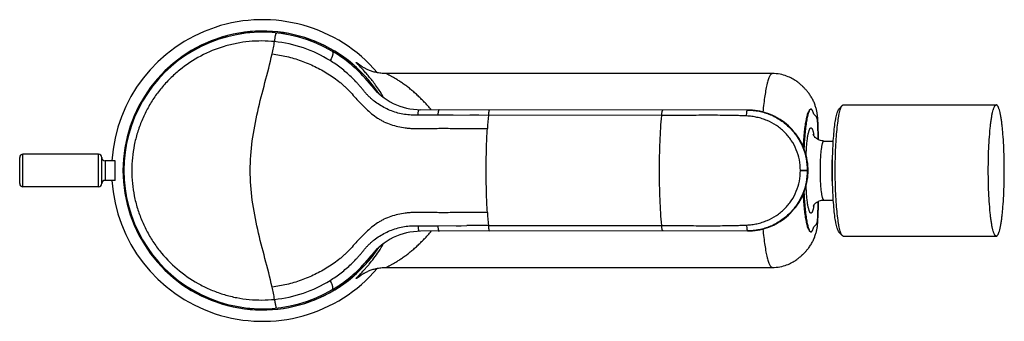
# Model space of a CAD drawing. Header units: millimetres. Extents: x 89 to 447, y 46 to 382.
# Tile 5 of 6: x 297 to 447, y 112 to 158. Entities that reach past the tile are written whole.
import ezdxf

# ---------------------------------------------------------------- set-up
doc = ezdxf.new("R2010")
doc.units = ezdxf.units.MM
doc.header["$LTSCALE"] = 32.67
doc.layers.get('0').update_dxf_attribs({"linetype": 'CONTINUOUS'})

msp = doc.modelspace()

# ---------------------------------------------------------------- linework, layer by layer
at = {"color": 7, "linetype": 'CONTINUOUS'}
for p, q in [((351.35, 147.65), (351.34, 147.66)), ((351.36, 147.63), (351.35, 147.65)), ((351.38, 147.61), (351.36, 147.63)), ((351.41, 147.58), (351.38, 147.61)), ((351.44, 147.55), (351.41, 147.58)), ((416.69, 147.98), (416.63, 148.04)), ((416.76, 147.91), (416.69, 147.98)), ((408.28, 144.47), (358.36, 144.53)), ((422.61, 145.19), (422.13, 144.69)), ((422.76, 145.26), (446.09, 145.26)), ((418.89, 143.02), (418.88, 143.22)), ((418.9, 142.8), (418.89, 143.02)), ((418.92, 142.57), (418.9, 142.8)), ((418.93, 142.32), (418.92, 142.57)), ((418.95, 141.94), (418.93, 142.32)), ((418.96, 141.54), (418.95, 141.94)), ((418.98, 140.97), (418.96, 141.54)), ((418.99, 140.38), (418.98, 140.97)), ((419, 139.95), (418.99, 140.38)), ((419.83, 139.76), (421.25, 139.76)), ((297.27, 133.26), (297.27, 137.26)), ((309.27, 137.76), (297.77, 137.76)), ((309.77, 133.26), (309.77, 137.26)), ((311.83, 136.76), (310.27, 136.76)), ((417.41, 135.27), (417.41, 135.25)), ((311.83, 133.76), (310.27, 133.76)), ((309.27, 132.76), (297.77, 132.76)), ((418.99, 130), (419, 130.57)), ((419.83, 130.76), (421.25, 130.76)), ((418.96, 128.96), (418.97, 129.4)), ((418.97, 129.4), (418.99, 130)), ((418.9, 127.67), (418.91, 127.91)), ((418.91, 127.91), (418.93, 128.16)), ((418.93, 128.16), (418.94, 128.55)), ((418.94, 128.55), (418.96, 128.96)), ((408.28, 126.05), (358.36, 126)), ((422.61, 125.34), (422.13, 125.83)), ((422.76, 125.26), (446.09, 125.26)), ((351.34, 122.87), (351.34, 122.86)), ((351.34, 122.86), (351.34, 122.87)), ((351.34, 122.87), (351.35, 122.87)), ((351.35, 122.87), (351.36, 122.89)), ((351.36, 122.89), (351.38, 122.91)), ((351.38, 122.91), (351.4, 122.93)), ((416.69, 122.54), (416.76, 122.61)), ((416.76, 122.61), (416.82, 122.67)), ((353.06, 120.48), (411.98, 120.48)), ((411.98, 120.48), (411.98, 120.48))]:
    msp.add_line(p, q, dxfattribs=at)
at = {"color": 9, "linetype": 'CONTINUOUS'}
for p, q in [((395.1, 143.64), (360.97, 143.68)), ((297.77, 132.76), (297.77, 137.76)), ((309.27, 132.76), (309.27, 137.76)), ((310.27, 136.76), (310.27, 133.76)), ((416.23, 135.27), (417.41, 135.27)), ((417.41, 135.25), (416.23, 135.25)), ((417.35, 135.27), (417.35, 135.25)), ((360.97, 126.84), (365.41, 126.85)), ((363.77, 126.84), (364.52, 126.84)), ((368.68, 126.85), (365.41, 126.85)), ((368.68, 126.85), (395.1, 126.88))]:
    msp.add_line(p, q, dxfattribs=at)
at = {"color": 7, "linetype": 'CONTINUOUS'}
for points in [[(411.98, 150.05), (353.06, 150.05), (352.87, 150.05), (352.68, 150.06), (352.49, 150.07), (352.31, 150.09), (352.13, 150.12), (351.96, 150.14), (351.79, 150.17), (351.62, 150.21), (351.46, 150.24), (351.3, 150.28), (351.15, 150.33), (351, 150.37), (350.86, 150.42), (350.72, 150.47), (350.59, 150.52), (350.46, 150.57), (350.34, 150.62), (350.23, 150.67), (350.13, 150.72), (350.03, 150.77), (349.94, 150.81), (349.86, 150.86), (349.78, 150.9), (349.7, 150.94), (349.63, 150.98), (349.57, 151.02), (349.51, 151.05), (349.46, 151.09), (349.41, 151.12), (349.37, 151.14), (349.34, 151.16), (349.31, 151.18), (349.29, 151.2), (349.27, 151.21), (349.26, 151.22), (349.25, 151.22), (349.24, 151.23)], [(416.63, 148.04), (416.59, 148.08), (416.54, 148.13), (416.49, 148.18), (416.43, 148.23), (416.37, 148.29), (416.3, 148.35), (416.22, 148.42), (416.13, 148.5), (416.04, 148.57), (415.94, 148.65), (415.83, 148.74), (415.71, 148.83), (415.58, 148.92), (415.44, 149.01), (415.29, 149.11), (415.12, 149.2), (414.95, 149.3), (414.77, 149.39), (414.57, 149.48), (414.36, 149.57), (414.14, 149.66), (413.91, 149.74), (413.66, 149.81), (413.4, 149.88), (413.13, 149.94), (412.85, 149.99), (412.55, 150.02), (412.24, 150.04), (411.98, 150.05)], [(351.34, 147.66), (351.34, 147.66), (351.34, 147.66)], [(352.07, 146.93), (352, 147), (351.93, 147.06), (351.87, 147.12), (351.81, 147.18), (351.75, 147.23), (351.69, 147.29), (351.64, 147.34), (351.6, 147.38), (351.56, 147.42), (351.52, 147.46), (351.49, 147.49), (351.46, 147.52), (351.44, 147.55)], [(418.88, 143.22), (418.87, 143.32), (418.86, 143.42), (418.85, 143.53), (418.84, 143.63), (418.83, 143.74), (418.81, 143.85), (418.79, 143.98), (418.77, 144.1), (418.75, 144.22), (418.73, 144.35), (418.7, 144.47), (418.67, 144.6), (418.63, 144.73), (418.6, 144.86), (418.56, 144.99), (418.51, 145.12), (418.47, 145.25), (418.42, 145.39), (418.37, 145.52), (418.31, 145.66), (418.25, 145.79), (418.18, 145.93), (418.12, 146.07), (418.04, 146.2), (417.97, 146.34), (417.89, 146.48), (417.8, 146.62), (417.72, 146.75), (417.63, 146.87), (417.55, 146.99), (417.47, 147.11), (417.39, 147.21), (417.31, 147.31), (417.23, 147.4), (417.16, 147.48), (417.1, 147.56), (417.04, 147.62), (416.98, 147.69), (416.92, 147.74), (416.87, 147.8), (416.83, 147.84), (416.76, 147.91)], [(417.41, 135.27), (417.41, 135.59), (417.39, 135.98), (417.35, 136.37), (417.29, 136.77), (417.21, 137.17), (417.12, 137.56), (417.01, 137.96), (416.88, 138.35), (416.73, 138.73), (416.57, 139.11), (416.39, 139.48), (416.19, 139.85), (415.98, 140.2), (415.76, 140.54), (415.52, 140.87), (415.26, 141.18), (415, 141.49), (414.72, 141.78), (414.43, 142.06), (414.12, 142.32), (413.81, 142.58), (413.48, 142.82), (413.14, 143.04), (412.79, 143.25), (412.43, 143.45), (412.06, 143.63), (411.68, 143.79), (411.29, 143.94), (410.9, 144.07), (410.51, 144.18), (410.12, 144.28), (409.72, 144.35), (409.32, 144.41), (408.93, 144.45), (408.54, 144.47), (408.28, 144.47)], [(408.28, 126.05), (408.54, 126.06), (408.93, 126.08), (409.32, 126.11), (409.72, 126.17), (410.12, 126.25), (410.51, 126.34), (410.9, 126.45), (411.29, 126.58), (411.68, 126.73), (412.06, 126.89), (412.43, 127.08), (412.79, 127.27), (413.14, 127.48), (413.48, 127.71), (413.81, 127.95), (414.12, 128.2), (414.43, 128.46), (414.72, 128.74), (415, 129.04), (415.26, 129.34), (415.52, 129.66), (415.76, 129.99), (415.98, 130.33), (416.19, 130.68), (416.39, 131.04), (416.57, 131.41), (416.73, 131.79), (416.88, 132.17), (417.01, 132.57), (417.12, 132.96), (417.21, 133.36), (417.29, 133.75), (417.35, 134.15), (417.39, 134.54), (417.41, 134.93), (417.41, 135.25)], [(416.82, 122.67), (416.86, 122.72), (416.91, 122.76), (416.96, 122.82), (417.02, 122.88), (417.08, 122.95), (417.15, 123.02), (417.21, 123.1), (417.29, 123.19), (417.36, 123.28), (417.44, 123.39), (417.52, 123.49), (417.61, 123.61), (417.69, 123.73), (417.78, 123.86), (417.86, 124), (417.94, 124.13), (418.02, 124.27), (418.09, 124.41), (418.17, 124.55), (418.23, 124.7), (418.3, 124.84), (418.36, 124.98), (418.41, 125.12), (418.46, 125.26), (418.51, 125.39), (418.55, 125.53), (418.6, 125.66), (418.63, 125.8), (418.67, 125.93), (418.7, 126.06), (418.73, 126.19), (418.75, 126.32), (418.78, 126.44), (418.8, 126.57), (418.82, 126.7), (418.83, 126.81), (418.84, 126.92), (418.85, 127.03), (418.86, 127.14), (418.87, 127.24), (418.88, 127.35), (418.89, 127.45), (418.9, 127.67)], [(351.4, 122.93), (351.44, 122.97), (351.46, 122.99), (351.48, 123.02), (351.51, 123.05), (351.55, 123.09), (351.58, 123.13), (351.63, 123.17), (351.67, 123.21), (351.72, 123.26), (351.77, 123.31), (351.82, 123.36), (351.88, 123.42), (351.94, 123.47), (352.01, 123.53), (352.07, 123.59)], [(344.96, 117.11), (345.6, 117.5), (346.26, 117.95), (346.92, 118.42), (347.54, 118.91), (348.09, 119.38), (348.6, 119.83), (349.04, 120.26), (349.45, 120.67), (349.82, 121.06), (350.15, 121.44), (350.46, 121.81), (350.75, 122.16), (350.87, 122.31)], [(411.98, 120.48), (412.24, 120.48), (412.55, 120.5), (412.84, 120.54), (413.12, 120.58), (413.4, 120.64), (413.65, 120.71), (413.9, 120.78), (414.13, 120.86), (414.35, 120.94), (414.56, 121.03), (414.75, 121.12), (414.94, 121.22), (415.11, 121.31), (415.27, 121.41), (415.42, 121.5), (415.56, 121.59), (415.69, 121.69), (415.81, 121.77), (415.92, 121.86), (416.02, 121.94), (416.12, 122.02), (416.21, 122.09), (416.28, 122.16), (416.36, 122.22), (416.42, 122.28), (416.48, 122.34), (416.53, 122.39), (416.58, 122.43), (416.62, 122.47), (416.69, 122.54)], [(349.24, 119.29), (349.25, 119.29), (349.25, 119.3), (349.26, 119.31), (349.28, 119.32), (349.29, 119.33), (349.31, 119.34), (349.34, 119.36), (349.37, 119.38), (349.4, 119.4), (349.44, 119.43), (349.49, 119.45), (349.54, 119.48), (349.59, 119.52), (349.65, 119.55), (349.72, 119.59), (349.79, 119.63), (349.88, 119.68), (349.97, 119.73), (350.07, 119.78), (350.18, 119.83), (350.3, 119.88), (350.42, 119.94), (350.55, 119.99), (350.69, 120.04), (350.83, 120.09), (350.98, 120.14), (351.13, 120.19), (351.29, 120.23), (351.45, 120.28), (351.61, 120.31), (351.78, 120.35), (351.96, 120.38), (352.13, 120.41), (352.31, 120.43), (352.49, 120.45), (352.68, 120.46), (352.87, 120.47), (353.06, 120.48)], [(349.25, 119.29), (349.24, 119.29), (349.24, 119.29)]]:
    msp.add_lwpolyline(points, dxfattribs=at)
at = {"color": 9, "linetype": 'CONTINUOUS'}
for points in [[(363.31, 143.68), (362.11, 143.68), (360.97, 143.68)], [(368.68, 143.67), (367.25, 143.68), (365.87, 143.68)]]:
    msp.add_lwpolyline(points, dxfattribs=at)
at = {"color": 7, "linetype": 'CONTINUOUS'}
for centre, radius, start, end in [((334.27, 135.26), 23, 40.425, 176.2599), ((334.25, 135.3), 21.04, 37.8675, 59.4145), ((334.23, 135.26), 21.08, 37.8368, 37.9106), ((358.37, 154), 9.47, 217.8125, 269.9273), ((297.77, 137.26), 0.5, 90, 180), ((309.27, 137.26), 0.5, 0, 90), ((310.27, 137.26), 0.5, 180, 270), ((310.27, 133.26), 0.5, 90, 180), ((334.27, 135.26), 23, 183.7401, 319.5752), ((297.77, 133.26), 0.5, 180, 270), ((309.27, 133.26), 0.5, 270, 360), ((358.37, 116.52), 9.47, 90.0727, 142.1875), ((334.25, 135.23), 21.04, 300.5855, 322.1319), ((334.23, 135.26), 21.08, 322.0906, 322.1707)]:
    msp.add_arc(centre, radius, start, end, dxfattribs=at)
at = {"color": 9, "linetype": 'CONTINUOUS'}
for centre, radius, start, end in [((334.27, 135.26), 21.26, 33.4633, 326.5367), ((334.27, 135.26), 21.25, 33.671, 326.3287), ((334.23, 135.26), 21.08, 59.4104, 180.0001), ((334.11, 135.23), 19.78, 58.0945, 84.2322), ((344.33, 145.09), 7.89, 50.9449, 51.3563), ((343.83, 144.48), 8.67, 49.6919, 50.9372), ((341.41, 139.76), 12.7, 38.3557, 38.5159), ((340.98, 139.42), 13.24, 37.914, 38.3548), ((442.66, 137.3), 74.25, 175.0747, 176.6221), ((408.91, 138.96), 9.53, 9.6612, 10.8907), ((334.23, 135.26), 21.08, 179.9998, 300.5896), ((410.88, 135.26), 6.4, 359.9167, 0.0986), ((408.52, 131.64), 9.93, 349.1532, 350.3165), ((446.22, 133.48), 77.82, 183.4134, 184.8898), ((350.39, 122.85), 0.723, 313.2129, 314.2971), ((341.39, 130.78), 12.73, 321.5037, 321.6513), ((340.86, 131.19), 13.4, 321.6546, 322.0836), ((343.84, 126.04), 8.66, 308.6921, 310.2655), ((334.11, 135.29), 19.78, 275.7678, 301.9063), ((334.11, 135.28), 19.77, 264.6075, 275.7782)]:
    msp.add_arc(centre, radius, start, end, dxfattribs=at)
for points, knots in [([(336.1, 154.91), (336.12, 155.03), (336.15, 155.25), (336.19, 155.54), (336.23, 155.77), (336.27, 155.95), (336.31, 156.07), (336.35, 156.16), (336.39, 156.21), (336.42, 156.22), (336.44, 156.23), (336.45, 156.23)], [0, 0, 0, 0, 0.257673, 0.467438, 0.633795, 0.76137, 0.855063, 0.920457, 0.964923, 0.982825, 1, 1, 1, 1]), ([(336.1, 154.91), (335.46, 154.98), (334.17, 155.04), (332.23, 154.96), (330.31, 154.68), (327.8, 154.06), (324.8, 152.83), (322.09, 151.03), (320.16, 149.3), (318.85, 147.86), (317.68, 146.3), (316.68, 144.63), (315.84, 142.87), (315.18, 141.03), (314.7, 139.14), (314.41, 137.2), (314.32, 135.25), (314.41, 133.3), (314.7, 131.37), (315.18, 129.48), (315.85, 127.64), (316.68, 125.88), (317.69, 124.21), (319.25, 122.13), (321.56, 119.84), (324.27, 118.05), (326.62, 116.95), (328.45, 116.3), (330.33, 115.84), (331.61, 115.66), (332.26, 115.6)], [0, 0, 0, 0, 0.031148, 0.062292, 0.093439, 0.124594, 0.186869, 0.249216, 0.28046, 0.311729, 0.34302, 0.374333, 0.405669, 0.437024, 0.468389, 0.499767, 0.531149, 0.562531, 0.593909, 0.625276, 0.656629, 0.687963, 0.719276, 0.750568, 0.813004, 0.875349, 0.906531, 0.937696, 0.968851, 1, 1, 1, 1]), ([(335.74, 153.03), (335.81, 153.35), (335.94, 153.97), (336.06, 154.6), (336.1, 154.91)], [0, 0, 0, 0, 0.501044, 1, 1, 1, 1]), ([(344.96, 153.41), (344.96, 153.41), (344.96, 153.41), (344.95, 153.41), (344.95, 153.41), (344.95, 153.41), (344.95, 153.4), (344.95, 153.39), (344.95, 153.37), (344.95, 153.36), (344.96, 153.33), (344.97, 153.3), (344.97, 153.24), (344.98, 153.15), (344.98, 153.05), (344.96, 152.94), (344.94, 152.81), (344.9, 152.68), (344.83, 152.5), (344.73, 152.28), (344.62, 152.11), (344.57, 152.02)], [0, 0, 0, 0, 0.004801, 0.007994, 0.010264, 0.013329, 0.01829, 0.025537, 0.035283, 0.047677, 0.062841, 0.080892, 0.125837, 0.182555, 0.25039, 0.327875, 0.413075, 0.504046, 0.599106, 0.796765, 1, 1, 1, 1]), ([(335.74, 117.49), (335.41, 118.95), (334.64, 121.86), (333.49, 126.24), (332.63, 130.71), (332.28, 135.26), (332.63, 139.81), (333.49, 144.28), (334.64, 148.66), (335.41, 151.57), (335.74, 153.03)], [0, 0, 0, 0, 0.123892, 0.248986, 0.374674, 0.500001, 0.625336, 0.751034, 0.876121, 1, 1, 1, 1]), ([(335.74, 153.03), (336.49, 152.94), (337.98, 152.68), (340.16, 152.04), (341.91, 151.3), (343.26, 150.6), (344.24, 150.03), (345.19, 149.4), (345.94, 148.83), (346.52, 148.34), (346.93, 147.95), (347.33, 147.55), (347.85, 147), (348.47, 146.3), (349.24, 145.46), (350.03, 144.66), (350.88, 143.91), (351.64, 143.35), (352.28, 142.96), (352.94, 142.61), (353.82, 142.26), (354.91, 141.95), (355.84, 141.79), (356.6, 141.71), (357.35, 141.65), (358.3, 141.64), (359.44, 141.66), (360.58, 141.69), (361.72, 141.7), (362.86, 141.69), (363.99, 141.68), (365.13, 141.67), (366.64, 141.67), (367.78, 141.67), (368.54, 141.67)], [0, 0, 0, 0, 0.062511, 0.125048, 0.187557, 0.218901, 0.250313, 0.281694, 0.312956, 0.328533, 0.344078, 0.359613, 0.375158, 0.406303, 0.437515, 0.468779, 0.49996, 0.530948, 0.546393, 0.561839, 0.592833, 0.624041, 0.655397, 0.671084, 0.686757, 0.718122, 0.749539, 0.780948, 0.812292, 0.843589, 0.874865, 0.906141, 0.937425, 1, 1, 1, 1]), ([(357.96, 143.69), (357.62, 143.68), (356.94, 143.7), (355.92, 143.79), (354.91, 144), (353.94, 144.32), (353, 144.74), (352.11, 145.25), (351.42, 145.74), (350.89, 146.17), (350.51, 146.51), (350.16, 146.87), (349.82, 147.26), (349.56, 147.59), (349.35, 147.85), (349.13, 148.11), (348.85, 148.43), (348.39, 148.93), (347.79, 149.53), (347.04, 150.22), (346.25, 150.87), (345.43, 151.47), (344.86, 151.85), (344.57, 152.02)], [0, 0, 0, 0, 0.062835, 0.125625, 0.188333, 0.250967, 0.313553, 0.376098, 0.438584, 0.469806, 0.500999, 0.532154, 0.563267, 0.594353, 0.609901, 0.625458, 0.656599, 0.687766, 0.750156, 0.81259, 0.875049, 0.937528, 1, 1, 1, 1]), ([(352.73, 146.39), (352.56, 146.69), (352.21, 147.27), (351.66, 148.07), (351.13, 148.8), (350.61, 149.45), (350.12, 150.02), (349.67, 150.52), (349.33, 150.88), (349.1, 151.12), (348.95, 151.28), (348.82, 151.41), (348.72, 151.51), (348.65, 151.59), (348.6, 151.64), (348.58, 151.67), (348.56, 151.7), (348.54, 151.72), (348.53, 151.73), (348.53, 151.74), (348.53, 151.75), (348.53, 151.75), (348.53, 151.75), (348.54, 151.75), (348.55, 151.75), (348.57, 151.74), (348.59, 151.73), (348.62, 151.71), (348.65, 151.7), (348.7, 151.66), (348.77, 151.62), (348.85, 151.56), (348.95, 151.49), (349.05, 151.41), (349.15, 151.34), (349.22, 151.28), (349.26, 151.25)], [0, 0, 0, 0, 0.135278, 0.261116, 0.378118, 0.486165, 0.584302, 0.671233, 0.745205, 0.776687, 0.804178, 0.827607, 0.846953, 0.862227, 0.868348, 0.873472, 0.877618, 0.880806, 0.883068, 0.883875, 0.884487, 0.884944, 0.885334, 0.886345, 0.888056, 0.890549, 0.89381, 0.897799, 0.902473, 0.907785, 0.920091, 0.934218, 0.949575, 0.965407, 0.981794, 1, 1, 1, 1]), ([(359.99, 144.53), (359.82, 144.74), (359.47, 145.13), (358.92, 145.7), (358.38, 146.24), (357.85, 146.75), (357.32, 147.24), (356.79, 147.69), (356.26, 148.1), (355.73, 148.49), (355.22, 148.83), (354.73, 149.14), (354.34, 149.37), (354.05, 149.54), (353.86, 149.64), (353.69, 149.74), (353.54, 149.82), (353.41, 149.89), (353.31, 149.94), (353.24, 149.98), (353.19, 150.01), (353.17, 150.02), (353.15, 150.03), (353.13, 150.04), (353.12, 150.04), (353.12, 150.05), (353.11, 150.05)], [0, 0, 0, 0, 0.091032, 0.179699, 0.265732, 0.349107, 0.429906, 0.508341, 0.584427, 0.65771, 0.727602, 0.793303, 0.853484, 0.880808, 0.905686, 0.927762, 0.946943, 0.963159, 0.976349, 0.986533, 0.990516, 0.993779, 0.996339, 0.998213, 0.999423, 1, 1, 1, 1]), ([(411.98, 150.05), (411.94, 150.05), (411.87, 150.03), (411.76, 149.97), (411.65, 149.86), (411.55, 149.71), (411.45, 149.5), (411.35, 149.24), (411.25, 148.92), (411.12, 148.4), (410.97, 147.64), (410.8, 146.62), (410.64, 145.45), (410.56, 144.62), (410.52, 144.18)], [0, 0, 0, 0, 0.017193, 0.036514, 0.060039, 0.089502, 0.126276, 0.171391, 0.224867, 0.286195, 0.429997, 0.597744, 0.786855, 1, 1, 1, 1]), ([(350.87, 148.21), (350.87, 148.21), (350.88, 148.2), (350.89, 148.2), (350.9, 148.19)], [0, 0, 0, 0, 0.200811, 1, 1, 1, 1]), ([(350.9, 148.19), (350.9, 148.19), (350.91, 148.17), (350.93, 148.16), (350.94, 148.15)], [0, 0, 0, 0, 0.22292, 1, 1, 1, 1]), ([(350.94, 148.15), (351, 148.09), (351.13, 147.93), (351.27, 147.77), (351.35, 147.67)], [0, 0, 0, 0, 0.401269, 1, 1, 1, 1]), ([(357.96, 143.69), (357.97, 143.76), (357.97, 143.9), (357.99, 144.08), (358.02, 144.23), (358.05, 144.34), (358.08, 144.43), (358.11, 144.48), (358.13, 144.52), (358.15, 144.53), (358.16, 144.53)], [0, 0, 0, 0, 0.251528, 0.45901, 0.626502, 0.757948, 0.857177, 0.927913, 0.973929, 1, 1, 1, 1]), ([(361.17, 144.52), (361.16, 144.52), (361.15, 144.51), (361.13, 144.49), (361.11, 144.46), (361.09, 144.4), (361.06, 144.31), (361.03, 144.19), (361.01, 144.05), (360.99, 143.87), (360.98, 143.75), (360.97, 143.68)], [0, 0, 0, 0, 0.031316, 0.054717, 0.084321, 0.163511, 0.270772, 0.40718, 0.573627, 0.770953, 1, 1, 1, 1]), ([(368.88, 144.52), (368.85, 144.52), (368.82, 144.47), (368.8, 144.43), (368.78, 144.37), (368.76, 144.29), (368.73, 144.16), (368.71, 144.02), (368.69, 143.85), (368.68, 143.73), (368.68, 143.67)], [0, 0, 0, 0, 0.097197, 0.136644, 0.182888, 0.295922, 0.435867, 0.601549, 0.79062, 1, 1, 1, 1]), ([(395.1, 143.64), (395.1, 143.7), (395.11, 143.82), (395.13, 143.99), (395.15, 144.13), (395.18, 144.25), (395.2, 144.35), (395.23, 144.42), (395.25, 144.45), (395.27, 144.48), (395.29, 144.49), (395.3, 144.49)], [0, 0, 0, 0, 0.210014, 0.399061, 0.564792, 0.704951, 0.817743, 0.902845, 0.935349, 0.96166, 1, 1, 1, 1]), ([(408.03, 143.58), (408.03, 143.7), (408.05, 143.88), (408.07, 144.1), (408.09, 144.22), (408.1, 144.32), (408.12, 144.38), (408.13, 144.41), (408.14, 144.44), (408.15, 144.46), (408.16, 144.47), (408.17, 144.47)], [0, 0, 0, 0, 0.407773, 0.5769, 0.719468, 0.833505, 0.87939, 0.917719, 0.948509, 0.971965, 1, 1, 1, 1]), ([(408.17, 144.47), (408.47, 144.47), (409.06, 144.44), (409.95, 144.31), (410.82, 144.09), (411.94, 143.68), (413.26, 142.97), (414.42, 142.01), (415.22, 141.11), (415.94, 140.15), (416.64, 138.81), (417.17, 137.08), (417.28, 135.87), (417.28, 135.27)], [0, 0, 0, 0, 0.062444, 0.124751, 0.187012, 0.249288, 0.373839, 0.498658, 0.561242, 0.623882, 0.74915, 0.874544, 1, 1, 1, 1]), ([(417.35, 135.27), (417.35, 135.87), (417.23, 137.07), (416.72, 138.8), (415.87, 140.4), (414.74, 141.8), (413.36, 142.95), (411.78, 143.81), (410.06, 144.34), (408.87, 144.47), (408.28, 144.47)], [0, 0, 0, 0, 0.125456, 0.250846, 0.376108, 0.501201, 0.626111, 0.750852, 0.875463, 1, 1, 1, 1]), ([(360.97, 143.68), (360.47, 143.68), (359.72, 143.68), (358.72, 143.69), (358.22, 143.69), (357.96, 143.69)], [0, 0, 0, 0, 0.49956, 0.749694, 1, 1, 1, 1]), ([(395.1, 126.88), (395.04, 127.52), (394.95, 128.85), (394.85, 130.9), (394.78, 133.06), (394.76, 135.26), (394.78, 137.47), (394.85, 139.62), (394.95, 141.68), (395.04, 143), (395.1, 143.64)], [0, 0, 0, 0, 0.114451, 0.23798, 0.367502, 0.500006, 0.632495, 0.761996, 0.885529, 1, 1, 1, 1]), ([(408.03, 143.58), (407.76, 143.59), (407.35, 143.61), (406.81, 143.63), (406.28, 143.65), (405.6, 143.66), (404.52, 143.67), (403.18, 143.68), (401.56, 143.68), (399.94, 143.67), (398.33, 143.66), (396.71, 143.65), (395.63, 143.64), (395.1, 143.64)], [0, 0, 0, 0, 0.062526, 0.093783, 0.125044, 0.187592, 0.250129, 0.375143, 0.500122, 0.6251, 0.750071, 0.875027, 1, 1, 1, 1]), ([(416.23, 135.27), (416.23, 135.81), (416.13, 136.9), (415.66, 138.45), (414.89, 139.89), (413.86, 141.15), (412.6, 142.17), (411.41, 142.81), (410.4, 143.17), (409.62, 143.38), (408.83, 143.52), (408.29, 143.56), (408.03, 143.58)], [0, 0, 0, 0, 0.125471, 0.250896, 0.37621, 0.501346, 0.626268, 0.75092, 0.813204, 0.875439, 0.937669, 1, 1, 1, 1]), ([(418.96, 139.98), (418.95, 140.29), (418.93, 140.91), (418.91, 141.61), (418.89, 142.07), (418.88, 142.29), (418.87, 142.51), (418.85, 142.69), (418.84, 142.83), (418.84, 142.93), (418.83, 143.01), (418.81, 143.1), (418.79, 143.18), (418.76, 143.28), (418.71, 143.38), (418.63, 143.5), (418.55, 143.59), (418.47, 143.67), (418.39, 143.75), (418.33, 143.81), (418.29, 143.84)], [0, 0, 0, 0, 0.232886, 0.461477, 0.517469, 0.572741, 0.627042, 0.679933, 0.705587, 0.73039, 0.7528, 0.769277, 0.795329, 0.815848, 0.848278, 0.874575, 0.918981, 0.939557, 0.95993, 1, 1, 1, 1]), ([(368.54, 128.85), (368.47, 129.89), (368.38, 132.03), (368.34, 135.26), (368.38, 138.5), (368.47, 140.63), (368.54, 141.67)], [0, 0, 0, 0, 0.243458, 0.499999, 0.756563, 1, 1, 1, 1]), ([(417.1, 137.62), (417.12, 137.92), (417.15, 138.48), (417.22, 139.28), (417.29, 139.99), (417.38, 140.59), (417.47, 141.02), (417.55, 141.3), (417.6, 141.46), (417.66, 141.59), (417.71, 141.68), (417.75, 141.72), (417.79, 141.75), (417.82, 141.76), (417.84, 141.76)], [0, 0, 0, 0, 0.205369, 0.394068, 0.562002, 0.705598, 0.821949, 0.86925, 0.909092, 0.94148, 0.966665, 0.976792, 0.985508, 1, 1, 1, 1]), ([(417.84, 141.76), (417.86, 141.76), (417.91, 141.75), (417.96, 141.7), (418.02, 141.61), (418.07, 141.5), (418.12, 141.36), (418.17, 141.18), (418.22, 140.98), (418.25, 140.83), (418.27, 140.76)], [0, 0, 0, 0, 0.051331, 0.116405, 0.202431, 0.312303, 0.447043, 0.606818, 0.791335, 1, 1, 1, 1]), ([(419.83, 130.76), (419.82, 130.76), (419.8, 130.76), (419.77, 130.78), (419.74, 130.81), (419.71, 130.87), (419.66, 130.96), (419.61, 131.11), (419.56, 131.3), (419.52, 131.53), (419.48, 131.79), (419.42, 132.21), (419.36, 132.79), (419.32, 133.56), (419.29, 134.39), (419.28, 135.26), (419.29, 136.13), (419.32, 136.96), (419.36, 137.73), (419.42, 138.32), (419.48, 138.73), (419.52, 138.99), (419.56, 139.22), (419.61, 139.41), (419.66, 139.56), (419.71, 139.66), (419.74, 139.71), (419.77, 139.74), (419.8, 139.76), (419.82, 139.76), (419.83, 139.76)], [0, 0, 0, 0, 0.002983, 0.006395, 0.010527, 0.015543, 0.028514, 0.045599, 0.066794, 0.091978, 0.120958, 0.153486, 0.227983, 0.312733, 0.404561, 0.5, 0.595439, 0.687267, 0.772017, 0.846514, 0.879042, 0.908022, 0.933206, 0.954401, 0.971486, 0.984457, 0.989473, 0.993605, 0.997017, 1, 1, 1, 1]), ([(408.03, 126.95), (408.29, 126.96), (408.83, 127), (409.62, 127.14), (410.4, 127.35), (411.41, 127.72), (412.6, 128.35), (413.86, 129.37), (414.89, 130.63), (415.66, 132.07), (416.13, 133.63), (416.23, 134.71), (416.23, 135.25)], [0, 0, 0, 0, 0.062331, 0.124562, 0.186797, 0.249081, 0.373733, 0.498654, 0.62379, 0.749104, 0.874529, 1, 1, 1, 1]), ([(417.28, 135.25), (417.28, 134.65), (417.17, 133.45), (416.64, 131.71), (415.94, 130.38), (415.22, 129.41), (414.42, 128.52), (413.26, 127.56), (411.94, 126.84), (410.82, 126.44), (409.95, 126.22), (409.06, 126.08), (408.47, 126.05), (408.17, 126.05)], [0, 0, 0, 0, 0.125456, 0.250851, 0.376119, 0.438759, 0.501343, 0.626162, 0.750713, 0.81299, 0.875251, 0.937557, 1, 1, 1, 1]), ([(408.28, 126.05), (408.87, 126.06), (410.06, 126.18), (411.78, 126.71), (413.36, 127.57), (414.74, 128.73), (415.87, 130.13), (416.72, 131.72), (417.23, 133.45), (417.35, 134.65), (417.35, 135.25)], [0, 0, 0, 0, 0.124537, 0.249148, 0.373889, 0.498799, 0.623892, 0.749154, 0.874544, 1, 1, 1, 1]), ([(417.84, 128.76), (417.82, 128.76), (417.79, 128.77), (417.75, 128.8), (417.71, 128.85), (417.66, 128.93), (417.6, 129.06), (417.55, 129.22), (417.47, 129.5), (417.38, 129.93), (417.29, 130.53), (417.22, 131.24), (417.15, 132.04), (417.12, 132.61), (417.1, 132.9)], [0, 0, 0, 0, 0.014492, 0.023208, 0.033335, 0.05852, 0.090908, 0.13075, 0.178051, 0.294402, 0.437998, 0.605932, 0.794631, 1, 1, 1, 1]), ([(418.29, 126.68), (418.33, 126.72), (418.39, 126.77), (418.47, 126.85), (418.55, 126.93), (418.63, 127.03), (418.71, 127.14), (418.76, 127.24), (418.79, 127.34), (418.81, 127.42), (418.83, 127.51), (418.84, 127.6), (418.84, 127.69), (418.85, 127.83), (418.87, 128.01), (418.88, 128.23), (418.89, 128.45), (418.91, 128.91), (418.93, 129.61), (418.95, 130.23), (418.96, 130.55)], [0, 0, 0, 0, 0.040066, 0.060436, 0.081009, 0.125413, 0.15171, 0.184146, 0.204672, 0.230738, 0.247229, 0.269667, 0.294472, 0.320126, 0.373017, 0.427315, 0.482582, 0.53857, 0.767139, 1, 1, 1, 1]), ([(418.27, 129.77), (418.25, 129.69), (418.22, 129.55), (418.17, 129.34), (418.12, 129.17), (418.07, 129.02), (418.02, 128.91), (417.96, 128.83), (417.91, 128.77), (417.86, 128.76), (417.84, 128.76)], [0, 0, 0, 0, 0.208696, 0.393243, 0.553043, 0.687799, 0.797675, 0.883687, 0.948726, 1, 1, 1, 1]), ([(368.54, 128.85), (367.78, 128.85), (366.64, 128.85), (365.13, 128.85), (363.99, 128.84), (362.86, 128.83), (361.72, 128.83), (360.58, 128.83), (359.44, 128.86), (358.3, 128.89), (357.35, 128.87), (356.6, 128.82), (355.84, 128.74), (354.91, 128.57), (353.82, 128.26), (352.94, 127.91), (352.28, 127.56), (351.64, 127.17), (350.88, 126.61), (350.03, 125.87), (349.24, 125.06), (348.47, 124.22), (347.85, 123.52), (347.33, 122.97), (346.93, 122.57), (346.52, 122.19), (345.94, 121.69), (345.19, 121.12), (344.24, 120.49), (343.26, 119.92), (341.91, 119.22), (340.16, 118.48), (337.98, 117.84), (336.49, 117.58), (335.74, 117.49)], [0, 0, 0, 0, 0.062575, 0.093859, 0.125135, 0.156411, 0.187708, 0.219052, 0.250461, 0.281878, 0.313243, 0.328916, 0.344603, 0.375959, 0.407167, 0.438161, 0.453607, 0.469052, 0.50004, 0.531221, 0.562485, 0.593697, 0.624842, 0.640387, 0.655922, 0.671467, 0.687044, 0.718306, 0.749687, 0.781099, 0.812443, 0.874952, 0.937489, 1, 1, 1, 1]), ([(344.57, 118.5), (344.86, 118.68), (345.43, 119.05), (346.25, 119.66), (347.04, 120.3), (347.79, 120.99), (348.39, 121.59), (348.85, 122.09), (349.13, 122.41), (349.35, 122.67), (349.56, 122.94), (349.82, 123.27), (350.16, 123.65), (350.51, 124.01), (350.89, 124.36), (351.42, 124.79), (352.11, 125.27), (353, 125.78), (354.25, 126.34), (355.58, 126.7), (356.94, 126.83), (357.62, 126.84), (357.96, 126.84)], [0, 0, 0, 0, 0.062483, 0.124974, 0.187446, 0.249891, 0.312289, 0.343462, 0.374608, 0.390167, 0.405718, 0.43681, 0.467931, 0.499092, 0.530292, 0.561519, 0.624016, 0.686575, 0.749172, 0.874352, 0.937154, 1, 1, 1, 1]), ([(357.96, 126.84), (358.22, 126.84), (358.72, 126.84), (359.72, 126.84), (360.47, 126.84), (360.97, 126.84)], [0, 0, 0, 0, 0.250306, 0.50044, 1, 1, 1, 1]), ([(357.96, 126.84), (357.97, 126.76), (357.97, 126.63), (357.99, 126.44), (358.02, 126.29), (358.05, 126.18), (358.08, 126.1), (358.11, 126.04), (358.13, 126.01), (358.15, 125.99), (358.16, 125.99)], [0, 0, 0, 0, 0.251533, 0.459019, 0.626511, 0.757957, 0.857185, 0.927918, 0.973932, 1, 1, 1, 1]), ([(360.97, 126.84), (360.98, 126.77), (360.99, 126.65), (361.01, 126.47), (361.03, 126.33), (361.06, 126.21), (361.09, 126.12), (361.11, 126.06), (361.13, 126.03), (361.15, 126.01), (361.16, 126), (361.17, 126)], [0, 0, 0, 0, 0.229047, 0.426372, 0.592818, 0.729227, 0.836488, 0.915679, 0.945283, 0.968684, 1, 1, 1, 1]), ([(368.68, 126.85), (368.68, 126.79), (368.69, 126.67), (368.71, 126.5), (368.73, 126.36), (368.76, 126.24), (368.78, 126.15), (368.8, 126.1), (368.82, 126.05), (368.85, 126.01), (368.88, 126.01)], [0, 0, 0, 0, 0.209381, 0.398452, 0.564133, 0.704078, 0.817112, 0.863356, 0.902803, 1, 1, 1, 1]), ([(395.1, 126.88), (395.63, 126.88), (396.71, 126.88), (398.87, 126.86), (401.02, 126.84), (403.18, 126.84), (404.52, 126.85), (405.47, 126.86), (406.01, 126.87), (406.41, 126.88), (406.81, 126.89), (407.22, 126.91), (407.62, 126.93), (407.89, 126.94), (408.03, 126.95)], [0, 0, 0, 0, 0.124975, 0.249929, 0.499877, 0.624862, 0.74987, 0.812403, 0.84368, 0.874958, 0.906222, 0.937475, 0.968734, 1, 1, 1, 1]), ([(395.3, 126.04), (395.29, 126.04), (395.27, 126.05), (395.25, 126.07), (395.23, 126.11), (395.2, 126.17), (395.18, 126.27), (395.15, 126.39), (395.13, 126.53), (395.11, 126.7), (395.1, 126.82), (395.1, 126.88)], [0, 0, 0, 0, 0.03834, 0.064651, 0.097156, 0.182257, 0.29505, 0.435209, 0.60094, 0.789987, 1, 1, 1, 1]), ([(408.03, 126.95), (408.03, 126.82), (408.04, 126.65), (408.07, 126.43), (408.09, 126.3), (408.1, 126.21), (408.12, 126.15), (408.13, 126.11), (408.14, 126.09), (408.15, 126.07), (408.16, 126.05), (408.17, 126.05)], [0, 0, 0, 0, 0.407739, 0.576861, 0.719428, 0.833466, 0.879354, 0.917686, 0.948481, 0.971945, 1, 1, 1, 1]), ([(410.52, 126.34), (410.56, 125.9), (410.64, 125.07), (410.8, 123.9), (410.97, 122.88), (411.12, 122.12), (411.25, 121.6), (411.35, 121.29), (411.45, 121.02), (411.55, 120.82), (411.65, 120.66), (411.76, 120.55), (411.87, 120.49), (411.94, 120.48), (411.98, 120.48)], [0, 0, 0, 0, 0.213143, 0.402253, 0.569998, 0.713801, 0.775128, 0.828605, 0.873721, 0.910496, 0.939959, 0.963486, 0.982807, 1, 1, 1, 1]), ([(353.11, 120.48), (353.12, 120.48), (353.12, 120.48), (353.13, 120.48), (353.15, 120.49), (353.17, 120.5), (353.19, 120.52), (353.24, 120.54), (353.31, 120.58), (353.41, 120.64), (353.54, 120.71), (353.69, 120.79), (353.86, 120.88), (354.05, 120.99), (354.34, 121.15), (354.73, 121.38), (355.22, 121.69), (355.73, 122.04), (356.26, 122.42), (356.79, 122.84), (357.32, 123.29), (357.85, 123.77), (358.38, 124.28), (358.92, 124.82), (359.47, 125.39), (359.82, 125.79), (359.99, 125.99)], [0, 0, 0, 0, 0.000577, 0.001788, 0.003663, 0.006222, 0.009485, 0.013469, 0.023652, 0.036843, 0.053059, 0.07224, 0.094315, 0.119192, 0.146519, 0.206699, 0.2724, 0.342293, 0.415574, 0.491663, 0.570101, 0.650889, 0.734266, 0.820303, 0.908967, 1, 1, 1, 1]), ([(348.53, 118.78), (348.53, 118.78), (348.54, 118.8), (348.56, 118.82), (348.58, 118.86), (348.62, 118.9), (348.67, 118.96), (348.76, 119.05), (348.9, 119.19), (349.09, 119.39), (349.32, 119.63), (349.59, 119.92), (349.89, 120.24), (350.2, 120.6), (350.67, 121.15), (351.28, 121.92), (352.02, 122.96), (352.49, 123.72), (352.73, 124.13)], [0, 0, 0, 0, 0.002613, 0.007131, 0.013677, 0.022316, 0.033081, 0.045995, 0.078326, 0.119332, 0.168757, 0.226006, 0.29032, 0.360971, 0.437408, 0.605818, 0.79317, 1, 1, 1, 1]), ([(350.89, 122.33), (350.88, 122.32), (350.88, 122.32), (350.87, 122.31), (350.87, 122.31)], [0, 0, 0, 0, 0.286574, 1, 1, 1, 1]), ([(350.94, 122.38), (350.93, 122.37), (350.92, 122.36), (350.91, 122.34), (350.9, 122.33)], [0, 0, 0, 0, 0.275091, 1, 1, 1, 1]), ([(351.35, 122.86), (351.27, 122.76), (351.14, 122.6), (351, 122.44), (350.94, 122.38)], [0, 0, 0, 0, 0.599063, 1, 1, 1, 1]), ([(349.26, 119.27), (349.21, 119.24), (349.13, 119.17), (349, 119.07), (348.9, 119), (348.82, 118.94), (348.76, 118.9), (348.71, 118.87), (348.67, 118.84), (348.63, 118.81), (348.59, 118.79), (348.57, 118.78), (348.55, 118.77), (348.54, 118.77), (348.53, 118.77), (348.53, 118.77), (348.53, 118.78), (348.53, 118.78)], [0, 0, 0, 0, 0.195404, 0.372177, 0.539705, 0.619696, 0.695046, 0.764045, 0.825412, 0.878255, 0.921715, 0.955015, 0.977748, 0.985256, 0.990566, 0.994803, 1, 1, 1, 1]), ([(336.1, 115.61), (336.06, 115.92), (335.94, 116.55), (335.81, 117.18), (335.74, 117.49)], [0, 0, 0, 0, 0.499005, 1, 1, 1, 1]), ([(344.96, 117.11), (344.96, 117.11), (344.96, 117.11), (344.95, 117.11), (344.95, 117.11), (344.95, 117.12), (344.95, 117.12), (344.95, 117.13), (344.95, 117.15), (344.95, 117.17), (344.96, 117.19), (344.97, 117.23), (344.97, 117.29), (344.98, 117.37), (344.98, 117.47), (344.96, 117.59), (344.94, 117.71), (344.9, 117.84), (344.83, 118.02), (344.73, 118.24), (344.62, 118.41), (344.57, 118.5)], [0, 0, 0, 0, 0.004802, 0.007995, 0.010257, 0.013304, 0.018245, 0.025479, 0.035222, 0.047627, 0.062809, 0.080879, 0.125841, 0.182558, 0.250461, 0.327903, 0.413037, 0.504035, 0.599088, 0.796756, 1, 1, 1, 1]), ([(336.1, 115.61), (336.11, 115.51), (336.14, 115.32), (336.18, 115.05), (336.22, 114.79), (336.27, 114.61), (336.3, 114.49), (336.32, 114.42), (336.35, 114.37), (336.37, 114.33), (336.41, 114.3), (336.44, 114.3), (336.45, 114.3)], [0, 0, 0, 0, 0.208774, 0.412067, 0.602253, 0.761021, 0.822763, 0.871043, 0.907567, 0.935082, 0.972619, 1, 1, 1, 1])]:
    msp.add_open_spline(points, degree=3, knots=knots, dxfattribs=at)
at = {"color": 7, "linetype": 'CONTINUOUS'}
for points, knots in [([(416.69, 138.83), (416.71, 139.24), (416.76, 140.03), (416.87, 141.15), (416.97, 142), (417.06, 142.62), (417.14, 143.02), (417.21, 143.38), (417.29, 143.7), (417.38, 143.97), (417.46, 144.2), (417.55, 144.37), (417.62, 144.49), (417.68, 144.55), (417.72, 144.59), (417.77, 144.61), (417.8, 144.61), (417.81, 144.61)], [0, 0, 0, 0, 0.205358, 0.393709, 0.56112, 0.635889, 0.704222, 0.765815, 0.820396, 0.867743, 0.907712, 0.940264, 0.965635, 0.975894, 0.984791, 0.992666, 1, 1, 1, 1]), ([(417.84, 144.61), (417.83, 144.61), (417.8, 144.61), (417.75, 144.59), (417.71, 144.55), (417.65, 144.48), (417.58, 144.36), (417.5, 144.18), (417.42, 143.94), (417.31, 143.54), (417.18, 142.91), (417.05, 142.04), (416.94, 141.01), (416.84, 139.85), (416.8, 139.04), (416.78, 138.61)], [0, 0, 0, 0, 0.006991, 0.014596, 0.023296, 0.033415, 0.058595, 0.090994, 0.130856, 0.178184, 0.294598, 0.438245, 0.606186, 0.794815, 1, 1, 1, 1]), ([(418.29, 143.84), (418.26, 143.96), (418.21, 144.11), (418.13, 144.3), (418.08, 144.41), (418.02, 144.5), (417.96, 144.56), (417.91, 144.6), (417.86, 144.61), (417.84, 144.61)], [0, 0, 0, 0, 0.377018, 0.531186, 0.662775, 0.772654, 0.862615, 0.936205, 1, 1, 1, 1]), ([(422.13, 125.83), (422.11, 125.85), (422.07, 125.9), (422, 126.02), (421.91, 126.22), (421.81, 126.51), (421.72, 126.88), (421.63, 127.31), (421.51, 128.02), (421.39, 129.04), (421.27, 130.41), (421.18, 131.93), (421.12, 133.57), (421.1, 135.26), (421.12, 136.95), (421.18, 138.59), (421.27, 140.12), (421.39, 141.49), (421.51, 142.51), (421.63, 143.21), (421.72, 143.65), (421.81, 144.01), (421.91, 144.31), (422, 144.5), (422.07, 144.62), (422.11, 144.67), (422.13, 144.69)], [0, 0, 0, 0, 0.004248, 0.009297, 0.021976, 0.038216, 0.058006, 0.081252, 0.107803, 0.170024, 0.242783, 0.323788, 0.410454, 0.5, 0.589546, 0.676212, 0.757217, 0.829976, 0.892197, 0.918748, 0.941994, 0.961784, 0.978024, 0.990703, 0.995752, 1, 1, 1, 1]), ([(422.61, 125.34), (422.59, 125.36), (422.56, 125.41), (422.48, 125.53), (422.39, 125.74), (422.29, 126.05), (422.19, 126.44), (422.09, 126.89), (421.97, 127.63), (421.84, 128.71), (421.71, 130.15), (421.62, 131.76), (421.56, 133.48), (421.54, 135.26), (421.56, 137.04), (421.62, 138.76), (421.71, 140.37), (421.84, 141.81), (421.97, 142.89), (422.09, 143.63), (422.19, 144.09), (422.29, 144.47), (422.39, 144.78), (422.48, 144.99), (422.56, 145.12), (422.59, 145.17), (422.61, 145.19)], [0, 0, 0, 0, 0.004248, 0.009297, 0.021976, 0.038216, 0.058006, 0.081252, 0.107803, 0.170024, 0.242783, 0.323788, 0.410454, 0.5, 0.589546, 0.676212, 0.757217, 0.829976, 0.892197, 0.918748, 0.941994, 0.961784, 0.978024, 0.990703, 0.995752, 1, 1, 1, 1]), ([(422.61, 145.19), (422.64, 145.21), (422.68, 145.25), (422.74, 145.26), (422.76, 145.26)], [0, 0, 0, 0, 0.548148, 1, 1, 1, 1]), ([(446.09, 125.26), (446.07, 125.26), (446.02, 125.27), (445.96, 125.31), (445.9, 125.37), (445.85, 125.46), (445.79, 125.57), (445.73, 125.7), (445.68, 125.85), (445.6, 126.1), (445.5, 126.47), (445.4, 126.97), (445.31, 127.55), (445.22, 128.21), (445.14, 128.94), (445.05, 130.02), (444.95, 131.48), (444.89, 133.34), (444.86, 135.26), (444.89, 137.19), (444.95, 139.04), (445.05, 140.5), (445.14, 141.59), (445.22, 142.31), (445.31, 142.97), (445.4, 143.55), (445.5, 144.06), (445.6, 144.42), (445.68, 144.67), (445.73, 144.82), (445.79, 144.96), (445.85, 145.06), (445.9, 145.15), (445.96, 145.21), (446.02, 145.25), (446.07, 145.26), (446.09, 145.26)], [0, 0, 0, 0, 0.002984, 0.006395, 0.010526, 0.015542, 0.021527, 0.028524, 0.036551, 0.045613, 0.066807, 0.09199, 0.120969, 0.153496, 0.18928, 0.227994, 0.312741, 0.404565, 0.5, 0.595435, 0.687259, 0.772006, 0.81072, 0.846504, 0.879031, 0.90801, 0.933193, 0.954387, 0.963449, 0.971476, 0.978473, 0.984458, 0.989474, 0.993605, 0.997016, 1, 1, 1, 1]), ([(446.09, 125.26), (446.11, 125.26), (446.15, 125.27), (446.21, 125.31), (446.27, 125.37), (446.33, 125.46), (446.39, 125.57), (446.45, 125.7), (446.5, 125.85), (446.58, 126.1), (446.67, 126.47), (446.77, 126.97), (446.87, 127.55), (446.96, 128.21), (447.04, 128.94), (447.13, 130.02), (447.23, 131.48), (447.29, 133.34), (447.32, 135.26), (447.29, 137.19), (447.23, 139.04), (447.13, 140.5), (447.04, 141.59), (446.96, 142.31), (446.87, 142.97), (446.77, 143.55), (446.67, 144.06), (446.58, 144.42), (446.5, 144.67), (446.45, 144.82), (446.39, 144.96), (446.33, 145.06), (446.27, 145.15), (446.21, 145.21), (446.15, 145.25), (446.11, 145.26), (446.09, 145.26)], [0, 0, 0, 0, 0.002984, 0.006395, 0.010526, 0.015542, 0.021527, 0.028524, 0.036551, 0.045613, 0.066807, 0.09199, 0.120969, 0.153496, 0.18928, 0.227994, 0.312741, 0.404565, 0.5, 0.595435, 0.687259, 0.772006, 0.81072, 0.846504, 0.879031, 0.90801, 0.933193, 0.954387, 0.963449, 0.971476, 0.978473, 0.984458, 0.989474, 0.993605, 0.997016, 1, 1, 1, 1]), ([(419.83, 139.76), (419.71, 139.76), (419.48, 139.79), (419.15, 139.88), (418.84, 140.03), (418.59, 140.21), (418.41, 140.4), (418.29, 140.57), (418.23, 140.68), (418.2, 140.73), (418.2, 140.74)], [0, 0, 0, 0, 0.175012, 0.348018, 0.516093, 0.674014, 0.812272, 0.917358, 0.97944, 1, 1, 1, 1]), ([(311.8, 135.26), (311.8, 135.36), (311.8, 135.55), (311.81, 135.83), (311.81, 136.05), (311.82, 136.21), (311.82, 136.32), (311.82, 136.42), (311.83, 136.5), (311.83, 136.58), (311.83, 136.64), (311.83, 136.69), (311.83, 136.72), (311.83, 136.73), (311.83, 136.74), (311.83, 136.75), (311.83, 136.76), (311.83, 136.76), (311.83, 136.76)], [0, 0, 0, 0, 0.195028, 0.382552, 0.55539, 0.634197, 0.706903, 0.772807, 0.831271, 0.881729, 0.923692, 0.956752, 0.96984, 0.980591, 0.988983, 0.994997, 0.998637, 1, 1, 1, 1]), ([(421.15, 132.9), (421.12, 133.28), (421.08, 134.06), (421.06, 135.26), (421.08, 136.46), (421.12, 137.25), (421.15, 137.62)], [0, 0, 0, 0, 0.24032, 0.5, 0.75968, 1, 1, 1, 1]), ([(311.83, 133.76), (311.83, 133.76), (311.83, 133.77), (311.83, 133.77), (311.83, 133.78), (311.83, 133.79), (311.83, 133.81), (311.83, 133.84), (311.83, 133.88), (311.83, 133.94), (311.83, 134.02), (311.82, 134.11), (311.82, 134.2), (311.82, 134.31), (311.81, 134.48), (311.81, 134.69), (311.8, 134.97), (311.8, 135.16), (311.8, 135.26)], [0, 0, 0, 0, 0.001363, 0.005003, 0.011017, 0.019409, 0.030159, 0.043247, 0.076307, 0.11827, 0.168726, 0.22719, 0.293093, 0.365798, 0.444604, 0.617443, 0.80497, 1, 1, 1, 1]), ([(417.81, 125.91), (417.8, 125.91), (417.77, 125.92), (417.72, 125.94), (417.68, 125.97), (417.62, 126.03), (417.55, 126.15), (417.46, 126.33), (417.38, 126.55), (417.29, 126.82), (417.21, 127.14), (417.14, 127.5), (417.06, 127.9), (416.97, 128.52), (416.87, 129.37), (416.76, 130.49), (416.71, 131.28), (416.69, 131.69)], [0, 0, 0, 0, 0.007334, 0.015209, 0.024106, 0.034365, 0.059736, 0.092288, 0.132257, 0.179604, 0.234185, 0.295778, 0.364111, 0.43888, 0.606291, 0.794642, 1, 1, 1, 1]), ([(416.78, 131.91), (416.8, 131.49), (416.84, 130.67), (416.94, 129.51), (417.05, 128.49), (417.18, 127.61), (417.31, 126.99), (417.42, 126.58), (417.5, 126.35), (417.58, 126.16), (417.65, 126.04), (417.71, 125.97), (417.75, 125.94), (417.8, 125.92), (417.83, 125.91), (417.84, 125.91)], [0, 0, 0, 0, 0.205185, 0.393814, 0.561755, 0.705402, 0.821816, 0.869144, 0.909006, 0.941405, 0.966585, 0.976704, 0.985404, 0.993009, 1, 1, 1, 1]), ([(418.2, 129.78), (418.2, 129.78), (418.2, 129.78), (418.2, 129.78), (418.2, 129.78), (418.2, 129.79), (418.21, 129.8), (418.21, 129.81), (418.22, 129.83), (418.24, 129.86), (418.26, 129.9), (418.3, 129.97), (418.36, 130.06), (418.45, 130.16), (418.55, 130.26), (418.67, 130.36), (418.8, 130.46), (418.95, 130.55), (419.17, 130.65), (419.46, 130.74), (419.7, 130.76), (419.83, 130.76)], [0, 0, 0, 0, 0.001671, 0.00168, 0.002248, 0.005189, 0.01067, 0.018854, 0.029885, 0.043881, 0.060938, 0.104231, 0.159214, 0.224351, 0.297565, 0.3768, 0.460366, 0.546966, 0.635644, 0.816626, 1, 1, 1, 1]), ([(417.84, 125.91), (417.86, 125.91), (417.91, 125.92), (417.96, 125.96), (418.02, 126.02), (418.08, 126.11), (418.13, 126.22), (418.21, 126.41), (418.26, 126.57), (418.29, 126.68)], [0, 0, 0, 0, 0.063795, 0.137385, 0.227346, 0.337225, 0.468814, 0.622982, 1, 1, 1, 1]), ([(422.76, 125.26), (422.74, 125.26), (422.68, 125.28), (422.64, 125.31), (422.61, 125.34)], [0, 0, 0, 0, 0.451852, 1, 1, 1, 1])]:
    msp.add_open_spline(points, degree=3, knots=knots, dxfattribs=at)
at = {"color": 9, "linetype": 'CONTINUOUS'}
msp.add_open_spline([(416.23, 135.25), (416.23, 135.26), (416.23, 135.27), (416.23, 135.27)], degree=3, dxfattribs=at)

doc.saveas('drawing.dxf')
